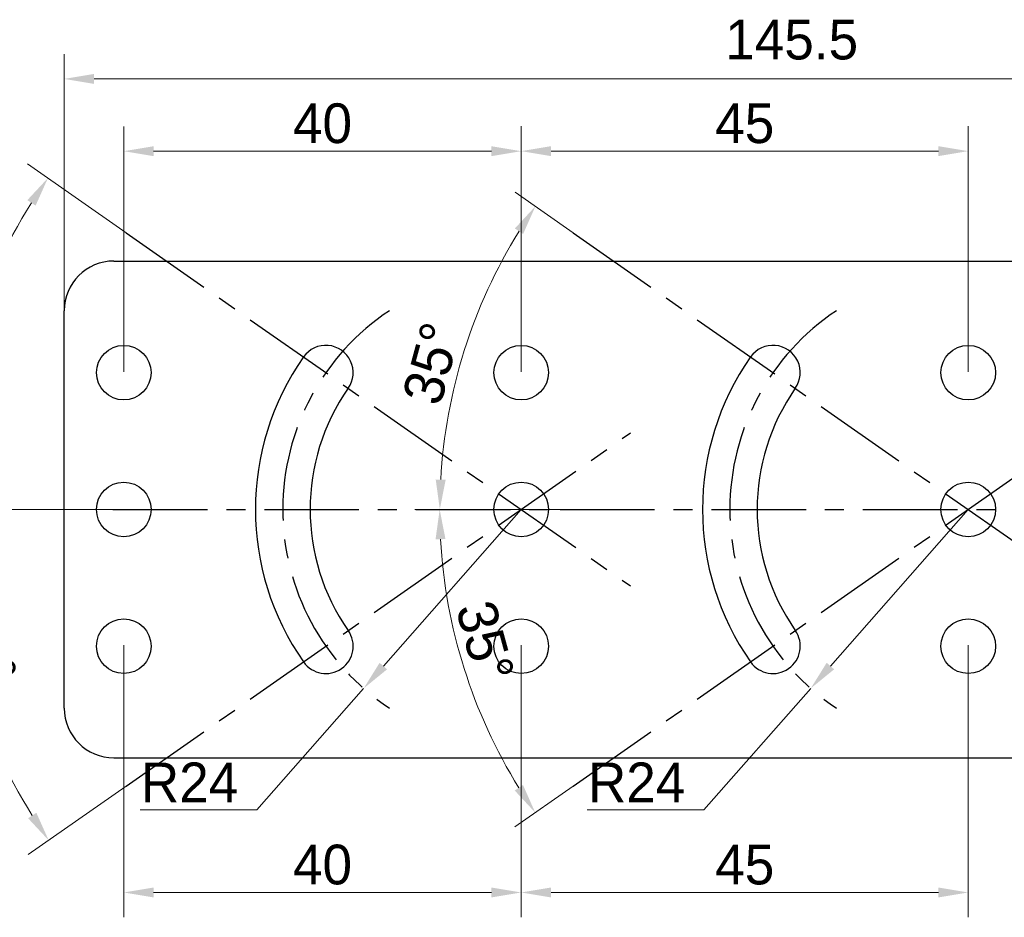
# Model space of a CAD drawing. Header units: millimetres. Extents: x 2329 to 5782, y 1296 to 2780.
# Tile 102 of 123: x 4822 to 4921, y 2141 to 2231. Entities that reach past the tile are written whole.
import ezdxf

# ---------------------------------------------------------------- set-up
doc = ezdxf.new("R2010")
doc.units = ezdxf.units.MM
doc.header["$LTSCALE"] = 0.3
doc.linetypes.add('CENTER', pattern=[50.8, 31.75, -6.35, 6.35, -6.35])
doc.layers.add('20_ALL_FEATURES', color=7, linetype='Continuous')
doc.layers.add('51__DRAFT_DIMS', color=7, linetype='Continuous')
doc.styles.add('尺寸值样式', font='兰亭黑 GBK.TTF', dxfattribs={"height": 4})
doc.dimstyles.new('1直线标注', dxfattribs={"dimtxt": 4, "dimasz": 3, "dimexe": 2.5, "dimexo": 0, "dimtad": 1, "dimdec": 1, "dimdsep": 46, "dimtxsty": '尺寸值样式', "dimcen": 0, "dimclrd": 8, "dimclre": 8, "dimclrt": 7, "dimadec": 0, "dimazin": 0, "dimtp": 0.001, "dimtm": 0.001, "dimtfac": 1, "dimtdec": 1, "dimtmove": 0, "dimatfit": 0, "dimldrblk": '_FILLED', "dimfxl": 1, "dimtolj": 1, "dimlwd": 15, "dimlwe": 15, "dimarcsym": 0})
doc.dimstyles.new('2大圆直径标注', dxfattribs={"dimtxt": 4, "dimasz": 3, "dimexe": 2.5, "dimexo": 0, "dimtad": 1, "dimtoh": 1, "dimdec": 3, "dimlfac": 1.25, "dimdsep": 46, "dimtxsty": '尺寸值样式', "dimcen": 0, "dimclrd": 8, "dimclre": 8, "dimclrt": 7, "dimadec": 0, "dimazin": 0, "dimtp": 0.001, "dimtm": 0.001, "dimtfac": 1, "dimtdec": 3, "dimtmove": 0, "dimatfit": 2, "dimldrblk": '_FILLED', "dimfxl": 1, "dimtolj": 1, "dimlwd": 15, "dimlwe": 15, "dimarcsym": 0})
doc.dimstyles.new('3小圆直径标注', dxfattribs={"dimtxt": 4, "dimasz": 3, "dimexe": 2.5, "dimexo": 0, "dimtad": 1, "dimtoh": 1, "dimdec": 3, "dimdsep": 46, "dimtxsty": '尺寸值样式', "dimcen": 0, "dimclrd": 8, "dimclre": 8, "dimclrt": 7, "dimadec": 0, "dimazin": 0, "dimtp": 0.001, "dimtm": 0.001, "dimtfac": 1, "dimtdec": 3, "dimtofl": 0, "dimtmove": 0, "dimatfit": 0, "dimldrblk": '_FILLED', "dimfxl": 1, "dimtolj": 1, "dimlwd": 15, "dimlwe": 15, "dimarcsym": 0})

# ---------------------------------------------------------------- blocks, each defined once
blk = doc.blocks.new('*D312')
at = {"layer": '51__DRAFT_DIMS', "color": 8, "lineweight": 15}
for p, q in [((4826.574, 2201.848), (4826.574, 2227.679)), ((4972.074, 2204.972), (4972.074, 2227.679)), ((4829.574, 2225.179), (4969.074, 2225.179))]:
    blk.add_line(p, q, dxfattribs=at)
at = {"layer": '51__DRAFT_DIMS', "color": 8}
for points in [[(4829.574, 2225.679), (4829.574, 2224.679), (4826.574, 2225.179)], [(4969.074, 2224.679), (4969.074, 2225.679), (4972.074, 2225.179)]]:
    blk.add_solid(points, dxfattribs=at)
at = {"layer": 'Defpoints', "color": 0}
for p in [(4972.074, 2225.179), (4972.074, 2204.972), (4826.574, 2201.848)]:
    blk.add_point(p, dxfattribs=at)
at = {"layer": '51__DRAFT_DIMS', "color": 7, "insert": (4899.8, 2231.137), "char_height": 4, "attachment_point": 2, "line_spacing_factor": 0.9, "style": '尺寸值样式'}
blk.add_mtext('\\A1;145.5', dxfattribs=at)
blk = doc.blocks.new('_FILLED')
at = {"color": 0, "linetype": 'ByBlock'}
blk.add_solid([(0, 0), (-1, 0.167), (-1, -0.167)], dxfattribs=at)
blk = doc.blocks.new('*D313')
at = {"color": 8, "lineweight": 15}
for p, q in [((4877.814, 2209.688), (4871.956, 2213.79)), ((4876.48, 2181.848), (4861.884, 2181.848))]:
    blk.add_line(p, q, dxfattribs=at)
blk.add_arc((4917.574, 2181.848), 53.189, 148.23204, 176.76796, dxfattribs=at)
at = {"color": 8}
for points in [[(4872.77, 2209.576), (4871.935, 2210.126), (4874.004, 2212.356)], [(4863.969, 2184.861), (4864.969, 2184.832), (4864.384, 2181.848)]]:
    blk.add_solid(points, dxfattribs=at)
at = {"layer": 'Defpoints', "color": 0}
for p in [(4877.814, 2209.688), (4868.735, 2202.915), (4876.48, 2181.848), (4927.477, 2181.848), (4928.574, 2174.145)]:
    blk.add_point(p, dxfattribs=at)
at = {"color": 7, "insert": (4863.565, 2196.538), "char_height": 4, "attachment_point": 5, "rotation": 74.78419, "style": '尺寸值样式'}
blk.add_mtext('35°{}{{\\H0.7x;}{}}', dxfattribs=at)
blk = doc.blocks.new('*D314')
at = {"color": 8, "lineweight": 15}
for p, q in [((4876.48, 2181.848), (4861.868, 2181.848)), ((4877.814, 2154.008), (4871.942, 2149.896))]:
    blk.add_line(p, q, dxfattribs=at)
blk.add_arc((4917.574, 2181.848), 53.206, 183.23101, 211.76899, dxfattribs=at)
at = {"color": 8}
for points in [[(4864.952, 2178.863), (4863.952, 2178.835), (4864.368, 2181.848)], [(4871.922, 2153.56), (4872.757, 2154.11), (4873.99, 2151.33)]]:
    blk.add_solid(points, dxfattribs=at)
at = {"layer": 'Defpoints', "color": 0}
for p in [(4928.574, 2189.55), (4876.48, 2181.848), (4927.477, 2181.848), (4868.719, 2160.774), (4877.814, 2154.008)]:
    blk.add_point(p, dxfattribs=at)
at = {"color": 7, "insert": (4868.933, 2168.557), "char_height": 4, "attachment_point": 5, "rotation": 285.28278, "style": '尺寸值样式'}
blk.add_mtext('35°{}{{\\H0.7x;}{}}', dxfattribs=at)
blk = doc.blocks.new('*D315')
at = {"color": 8, "lineweight": 15}
for p, q in [((4917.574, 2181.848), (4903.698, 2166.085)), ((4901.716, 2163.833), (4890.962, 2151.617)), ((4879.218, 2151.617), (4890.962, 2151.617))]:
    blk.add_line(p, q, dxfattribs=at)
at = {"color": 8}
blk.add_solid([(4903.323, 2166.415), (4904.073, 2165.755), (4901.716, 2163.833)], dxfattribs=at)
at = {"layer": 'Defpoints', "color": 0}
for p in [(4917.574, 2181.848), (4901.716, 2163.833)]:
    blk.add_point(p, dxfattribs=at)
at = {"color": 7, "insert": (4884.192, 2154.378), "char_height": 4, "attachment_point": 5, "style": '尺寸值样式'}
blk.add_mtext('\\A1;R24{}{{\\H0.7x;}{}}', dxfattribs=at)
blk = doc.blocks.new('*D316')
at = {"color": 8, "lineweight": 15}
for p, q in [((4832.814, 2209.688), (4822.89, 2216.637)), ((4831.48, 2181.848), (4811.921, 2181.848))]:
    blk.add_line(p, q, dxfattribs=at)
blk.add_arc((4872.574, 2181.848), 58.153, 147.95611, 177.04389, dxfattribs=at)
at = {"color": 8}
for points in [[(4823.698, 2212.426), (4822.864, 2212.978), (4824.938, 2215.203)], [(4813.999, 2184.859), (4814.998, 2184.834), (4814.421, 2181.848)]]:
    blk.add_solid(points, dxfattribs=at)
at = {"layer": 'Defpoints', "color": 0}
for p in [(4832.814, 2209.688), (4819.177, 2204.881), (4831.48, 2181.848), (4882.477, 2181.848), (4883.574, 2174.145)]:
    blk.add_point(p, dxfattribs=at)
at = {"color": 7, "insert": (4813.421, 2196.475), "char_height": 4, "attachment_point": 5, "rotation": 76.11027, "style": '尺寸值样式'}
blk.add_mtext('35°{}{{\\H0.7x;}{}}', dxfattribs=at)
blk = doc.blocks.new('*D317')
at = {"color": 8, "lineweight": 15}
for p, q in [((4831.48, 2181.848), (4812.01, 2181.848)), ((4832.814, 2154.008), (4822.963, 2147.11))]:
    blk.add_line(p, q, dxfattribs=at)
blk.add_arc((4872.574, 2181.848), 58.064, 182.96065, 212.03935, dxfattribs=at)
at = {"color": 8}
for points in [[(4815.088, 2178.862), (4814.088, 2178.836), (4814.51, 2181.848)], [(4822.937, 2150.769), (4823.771, 2151.321), (4825.011, 2148.544)]]:
    blk.add_solid(points, dxfattribs=at)
at = {"layer": 'Defpoints', "color": 0}
for p in [(4883.574, 2189.55), (4831.48, 2181.848), (4882.477, 2181.848), (4819.259, 2158.85), (4832.814, 2154.008)]:
    blk.add_point(p, dxfattribs=at)
at = {"color": 7, "insert": (4818.929, 2168.495), "char_height": 4, "attachment_point": 5, "rotation": 283.97704, "style": '尺寸值样式'}
blk.add_mtext('35°{}{{\\H0.7x;}{}}', dxfattribs=at)
blk = doc.blocks.new('*D318')
at = {"color": 8, "lineweight": 15}
for p, q in [((4872.574, 2181.848), (4858.698, 2166.085)), ((4856.716, 2163.833), (4845.962, 2151.617)), ((4834.218, 2151.617), (4845.962, 2151.617))]:
    blk.add_line(p, q, dxfattribs=at)
at = {"color": 8}
blk.add_solid([(4858.323, 2166.415), (4859.073, 2165.755), (4856.716, 2163.833)], dxfattribs=at)
at = {"layer": 'Defpoints', "color": 0}
for p in [(4872.574, 2181.848), (4856.716, 2163.833)]:
    blk.add_point(p, dxfattribs=at)
at = {"color": 7, "insert": (4839.192, 2154.378), "char_height": 4, "attachment_point": 5, "style": '尺寸值样式'}
blk.add_mtext('\\A1;R24{}{{\\H0.7x;}{}}', dxfattribs=at)
blk = doc.blocks.new('*D319')
at = {"color": 8, "lineweight": 15}
for p, q in [((4872.574, 2195.703), (4872.574, 2220.409)), ((4917.574, 2195.703), (4917.574, 2220.409)), ((4914.574, 2217.909), (4875.574, 2217.909))]:
    blk.add_line(p, q, dxfattribs=at)
at = {"color": 8}
for points in [[(4875.574, 2218.409), (4875.574, 2217.409), (4872.574, 2217.909)], [(4914.574, 2217.409), (4914.574, 2218.409), (4917.574, 2217.909)]]:
    blk.add_solid(points, dxfattribs=at)
at = {"layer": 'Defpoints', "color": 0}
for p in [(4872.574, 2217.909), (4872.574, 2195.703), (4917.574, 2195.703)]:
    blk.add_point(p, dxfattribs=at)
at = {"color": 7, "insert": (4895.074, 2220.691), "char_height": 4, "attachment_point": 5, "style": '尺寸值样式'}
blk.add_mtext('\\A1;45{}{{\\H0.7x;}{}}', dxfattribs=at)
blk = doc.blocks.new('*D320')
at = {"color": 8, "lineweight": 15}
for p, q in [((4832.574, 2195.703), (4832.574, 2220.403)), ((4872.574, 2195.703), (4872.574, 2220.403)), ((4869.574, 2217.903), (4835.574, 2217.903))]:
    blk.add_line(p, q, dxfattribs=at)
at = {"color": 8}
for points in [[(4835.574, 2218.403), (4835.574, 2217.403), (4832.574, 2217.903)], [(4869.574, 2217.403), (4869.574, 2218.403), (4872.574, 2217.903)]]:
    blk.add_solid(points, dxfattribs=at)
at = {"layer": 'Defpoints', "color": 0}
for p in [(4832.574, 2217.903), (4832.574, 2195.703), (4872.574, 2195.703)]:
    blk.add_point(p, dxfattribs=at)
at = {"color": 7, "insert": (4852.574, 2220.686), "char_height": 4, "attachment_point": 5, "style": '尺寸值样式'}
blk.add_mtext('\\A1;40{}{{\\H0.7x;}{}}', dxfattribs=at)
blk = doc.blocks.new('*D321')
at = {"color": 8, "lineweight": 15}
for p, q in [((4872.574, 2168.172), (4872.574, 2140.798)), ((4917.574, 2168.172), (4917.574, 2140.798)), ((4875.574, 2143.298), (4914.574, 2143.298))]:
    blk.add_line(p, q, dxfattribs=at)
at = {"color": 8}
for points in [[(4875.574, 2143.798), (4875.574, 2142.798), (4872.574, 2143.298)], [(4914.574, 2142.798), (4914.574, 2143.798), (4917.574, 2143.298)]]:
    blk.add_solid(points, dxfattribs=at)
at = {"layer": 'Defpoints', "color": 0}
for p in [(4872.574, 2168.172), (4917.574, 2168.172), (4917.574, 2143.298)]:
    blk.add_point(p, dxfattribs=at)
at = {"color": 7, "insert": (4895.074, 2146.08), "char_height": 4, "attachment_point": 5, "style": '尺寸值样式'}
blk.add_mtext('\\A1;45{}{{\\H0.7x;}{}}', dxfattribs=at)
blk = doc.blocks.new('*D322')
at = {"color": 8, "lineweight": 15}
for p, q in [((4832.574, 2168.172), (4832.574, 2140.798)), ((4872.574, 2168.172), (4872.574, 2140.798)), ((4869.574, 2143.298), (4835.574, 2143.298))]:
    blk.add_line(p, q, dxfattribs=at)
at = {"color": 8}
for points in [[(4835.574, 2143.798), (4835.574, 2142.798), (4832.574, 2143.298)], [(4869.574, 2142.798), (4869.574, 2143.798), (4872.574, 2143.298)]]:
    blk.add_solid(points, dxfattribs=at)
at = {"layer": 'Defpoints', "color": 0}
for p in [(4832.574, 2168.172), (4872.574, 2168.172), (4832.574, 2143.298)]:
    blk.add_point(p, dxfattribs=at)
at = {"color": 7, "insert": (4852.574, 2146.08), "char_height": 4, "attachment_point": 5, "style": '尺寸值样式'}
blk.add_mtext('\\A1;40{}{{\\H0.7x;}{}}', dxfattribs=at)

msp = doc.modelspace()

# ---------------------------------------------------------------- linework, layer by layer
at = {"linetype": 'CENTER'}
for p, q in [((4832.81434, 2209.68756), (4883.57393, 2174.14532)), ((4877.81434, 2209.68756), (4928.57393, 2174.14532)), ((4832.81434, 2154.00763), (4883.57393, 2189.54988)), ((4877.81434, 2154.00763), (4928.57393, 2189.54988)), ((4831.48002, 2181.8476), (4882.47668, 2181.8476)), ((4876.48002, 2181.8476), (4927.47668, 2181.8476))]:
    msp.add_line(p, q, dxfattribs=at)
for centre in [(4872.57393, 2181.8476), (4917.57393, 2181.8476)]:
    msp.add_arc(centre, 24, 123.5573098, 236.4426902, dxfattribs=at)
at = {"layer": '20_ALL_FEATURES'}
for p, q in [((4831.57393, 2206.8476), (4928.16289, 2206.8476)), ((4826.57393, 2161.8476), (4826.57393, 2201.8476)), ((4831.57393, 2156.8476), (4928.16289, 2156.8476))]:
    msp.add_line(p, q, dxfattribs=at)
for centre in [(4832.57393, 2195.61343), (4872.57393, 2195.61343), (4917.57393, 2195.61343), (4832.57393, 2181.8476), (4872.57393, 2181.8476), (4917.57393, 2181.8476), (4832.57393, 2168.08176), (4872.57393, 2168.08176), (4917.57393, 2168.08176)]:
    msp.add_circle(centre, 2.75, dxfattribs=at)
for centre, radius, start, end in [((4831.57393, 2201.8476), 5, 90, 180), ((4852.91428, 2195.61343), 2.75, 325, 145), ((4897.91428, 2195.61343), 2.75, 325, 145), ((4872.57393, 2181.8476), 26.75, 145, 215), ((4917.57393, 2181.8476), 26.75, 145, 215), ((4872.57393, 2181.8476), 21.25, 145, 215), ((4917.57393, 2181.8476), 21.25, 145, 215), ((4852.91428, 2168.08176), 2.75, 215, 35), ((4897.91428, 2168.08176), 2.75, 215, 35), ((4831.57393, 2161.8476), 5, 180, 270)]:
    msp.add_arc(centre, radius, start, end, dxfattribs=at)

# ---------------------------------------------------------------- dimensions: what is measured, and where the dimension line sits
for base, p1, p2, picture, middle in [((4832.57393, 2217.90346), (4872.57393, 2195.70343), (4832.57393, 2195.70343), '*D320', (4852.57393, 2217.90346)), ((4832.57393, 2143.29819), (4872.57393, 2168.17176), (4832.57393, 2168.17176), '*D322', (4852.57393, 2143.29819))]:
    dim = msp.add_linear_dim(base=base, p1=p1, p2=p2, text='40{}{{\\H0.7x;}{}}', dimstyle='1直线标注')
    dim.commit()
    dim.dimension.update_dxf_attribs({"geometry": picture, "text_midpoint": middle, "dimtype": 160})
for base, p1, p2, picture, middle in [((4872.57393, 2217.90852), (4917.57393, 2195.70343), (4872.57393, 2195.70343), '*D319', (4895.07393, 2220.69059)), ((4917.57393, 2143.29819), (4872.57393, 2168.17176), (4917.57393, 2168.17176), '*D321', (4895.07393, 2146.08026))]:
    dim = msp.add_linear_dim(base=base, p1=p1, p2=p2, text='45{}{{\\H0.7x;}{}}', dimstyle='1直线标注')
    dim.commit()
    dim.dimension.update_dxf_attribs({"geometry": picture, "text_midpoint": middle})
for base, line1, line2, picture, middle in [((4819.17694, 2204.88081), ((4831.48002, 2181.8476), (4882.47668, 2181.8476)), ((4832.81434, 2209.68756), (4883.57393, 2174.14532)), '*D316', (4816.12138, 2195.80746)), ((4868.73453, 2202.91486), ((4876.48002, 2181.8476), (4927.47668, 2181.8476)), ((4877.81434, 2209.68756), (4928.57393, 2174.14532)), '*D313', (4866.24909, 2195.80746)), ((4819.25888, 2158.84973), ((4831.48002, 2181.8476), (4882.47668, 2181.8476)), ((4832.81434, 2154.00763), (4883.57393, 2189.54988)), '*D317', (4816.22932, 2167.82329)), ((4868.71896, 2160.77362), ((4876.48002, 2181.8476), (4927.47668, 2181.8476)), ((4877.81434, 2154.00763), (4928.57393, 2189.54988)), '*D314', (4866.24909, 2167.82329))]:
    dim = msp.add_angular_dim_2l(base=base, line1=line1, line2=line2, text='35°{}{{\\H0.7x;}{}}', dimstyle='3小圆直径标注', override={"dimpost": '<>'})
    dim.commit()
    dim.dimension.update_dxf_attribs({"geometry": picture, "text_midpoint": middle, "dimtype": 162})
for center, mpoint, picture, middle in [((4872.57393, 2181.8476), (4856.71589, 2163.83308), '*D318', (4839.19168, 2151.61725)), ((4917.57393, 2181.8476), (4901.71589, 2163.83308), '*D315', (4884.19168, 2151.61725))]:
    dim = msp.add_radius_dim(center=center, mpoint=mpoint, text='R24{}{{\\H0.7x;}{}}', dimstyle='2大圆直径标注', override={"dimpost": '<>'})
    dim.commit()
    dim.dimension.update_dxf_attribs({"geometry": picture, "text_midpoint": middle, "dimtype": 164})
at = {"layer": '51__DRAFT_DIMS'}
dim = msp.add_linear_dim(base=(4972.07391, 2225.17885), p1=(4826.57393, 2201.8476), p2=(4972.07391, 2204.97236), dimstyle='1直线标注', dxfattribs=at)
dim.commit()
dim.dimension.update_dxf_attribs({"geometry": '*D312', "text_midpoint": (4899.80009, 2225.17885), "dimtype": 160})

doc.saveas('drawing.dxf')
